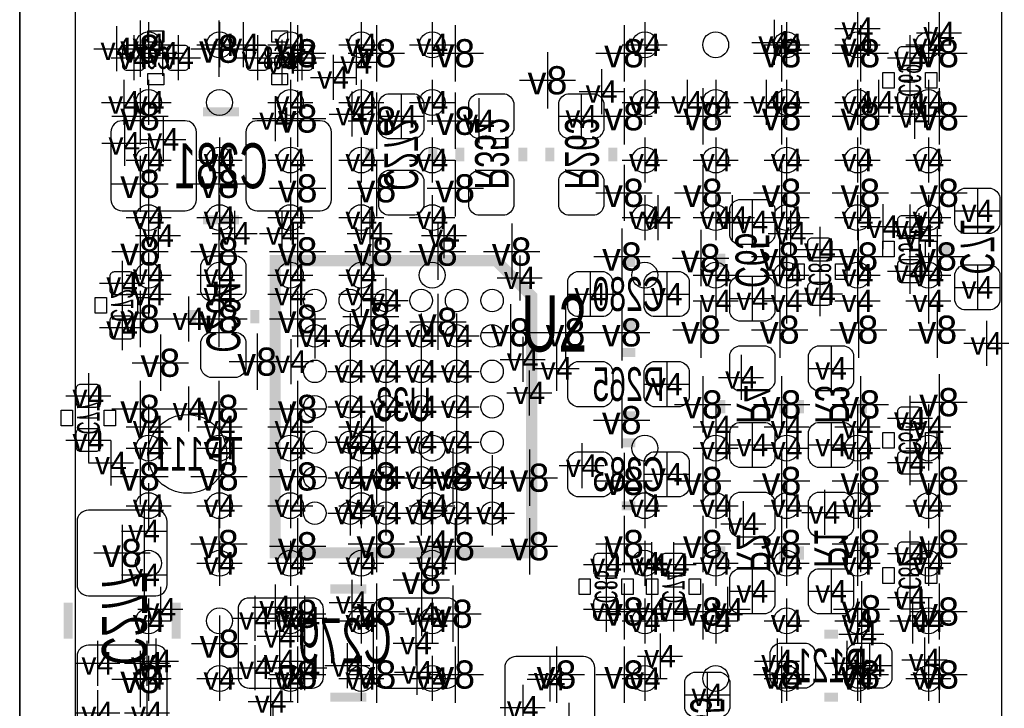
# Model space of a CAD drawing. Extents: x -64 to 356, y -42 to 255.
# Tile 6 of 31: x -2 to 10, y 6 to 14. Entities that reach past the tile are written whole.
import ezdxf
from ezdxf.enums import TextEntityAlignment as Align

# ---------------------------------------------------------------- set-up
doc = ezdxf.new("R2010")
doc.units = 0
for name, color, linetype in [('BG_OUTLINE', 7, 'CONTINUOUS'), ('BG_PANEL', 7, 'CONTINUOUS'), ('MA_NCLEGEND-1-2', 7, 'CONTINUOUS'), ('MA_NCLEGEND-14-15', 7, 'CONTINUOUS'), ('MA_NCLEGEND-15-16', 7, 'CONTINUOUS'), ('MA_NCLEGEND-2-3', 7, 'CONTINUOUS'), ('MA_NCLEGEND-3-14', 7, 'CONTINUOUS'), ('PG_SILKSCREEN_BOTTOM', 7, 'CONTINUOUS'), ('PG_SILKSCREEN_TOP', 7, 'CONTINUOUS'), ('PIN_BOTTOM', 7, 'CONTINUOUS'), ('PIN_TOP', 7, 'CONTINUOUS'), ('RD_ASSEMBLY_BOTTOM', 7, 'CONTINUOUS'), ('RD_ASSEMBLY_TOP', 7, 'CONTINUOUS')]:
    doc.layers.add(name, color=color, linetype=linetype)

# ---------------------------------------------------------------- blocks, each defined once
blk = doc.blocks.new('FIGURE_CROSS')
for points in [[(0, 0.5), (0, -0.5)], [(-0.5, 0), (0.5, 0)]]:
    blk.add_lwpolyline(points)

msp = doc.modelspace()

# ---------------------------------------------------------------- linework, layer by layer
at = {"layer": 'BG_OUTLINE'}
msp.add_lwpolyline([(-1.5875, 22.9235, -0.414205), (-0.6985, 23.8125), (48.3235, 23.8125, -0.414199), (49.2125, 22.9235), (49.2125, 20.5105), (49.2125, 1.7145), (49.2125, -0.6985, -0.414223), (48.3235, -1.5875), (-0.6985, -1.5875, -0.414228), (-1.5875, -0.6985)], format="xyb", close=True, dxfattribs=at)
at = {"layer": 'BG_PANEL'}
msp.add_lwpolyline([(-1.583182, 1.7145), (-1.583182, 20.5105)], dxfattribs=at)
at = {"layer": 'PG_SILKSCREEN_BOTTOM'}
for points in [[(-0.1397, 13.7414), (-0.1397, 13.8684), (0.0381, 13.8684), (0.0381, 13.7414)], [(1.4351, 13.8684), (1.4351, 13.7414), (1.2573, 13.7414), (1.2573, 13.8684)], [(-0.1397, 13.2588), (-0.1397, 13.3858), (0.0381, 13.3858), (0.0381, 13.2588)], [(1.4351, 13.3858), (1.4351, 13.2588), (1.2573, 13.2588), (1.2573, 13.3858)], [(8.1534, 13.3985), (8.2804, 13.3985), (8.2804, 13.2207), (8.1534, 13.2207)], [(8.636, 13.3985), (8.763, 13.3985), (8.763, 13.2207), (8.636, 13.2207)], [(8.1534, 11.4935), (8.2804, 11.4935), (8.2804, 11.3157), (8.1534, 11.3157)], [(8.636, 11.4935), (8.763, 11.4935), (8.763, 11.3157), (8.636, 11.3157)], [(7.2644, 11.0617), (7.1374, 11.0617), (7.1374, 11.2395), (7.2644, 11.2395)], [(7.747, 11.0617), (7.62, 11.0617), (7.62, 11.2395), (7.747, 11.2395)], [(-0.6096, 10.6807), (-0.7366, 10.6807), (-0.7366, 10.8585), (-0.6096, 10.8585)], [(-0.127, 10.6807), (-0.254, 10.6807), (-0.254, 10.8585), (-0.127, 10.8585)], [(-1.1176, 9.5885), (-0.9906, 9.5885), (-0.9906, 9.4107), (-1.1176, 9.4107)], [(-0.635, 9.5885), (-0.508, 9.5885), (-0.508, 9.4107), (-0.635, 9.4107)], [(8.1534, 9.3345), (8.2804, 9.3345), (8.2804, 9.1567), (8.1534, 9.1567)], [(8.636, 9.3345), (8.763, 9.3345), (8.763, 9.1567), (8.636, 9.1567)], [(8.1534, 7.8105), (8.2804, 7.8105), (8.2804, 7.6327), (8.1534, 7.6327)], [(8.636, 7.8105), (8.763, 7.8105), (8.763, 7.6327), (8.636, 7.6327)], [(4.7244, 7.6835), (4.8514, 7.6835), (4.8514, 7.5057), (4.7244, 7.5057)], [(5.207, 7.6835), (5.334, 7.6835), (5.334, 7.5057), (5.207, 7.5057)], [(5.4864, 7.6835), (5.6134, 7.6835), (5.6134, 7.5057), (5.4864, 7.5057)], [(5.969, 7.6835), (6.096, 7.6835), (6.096, 7.5057), (5.969, 7.5057)]]:
    msp.add_lwpolyline(points, close=True, dxfattribs=at)
for points in [[(-0.0508, 13.462), (-0.0508, 13.6652)], [(1.3462, 13.6652), (1.3462, 13.462)], [(8.3566, 13.3096), (8.5598, 13.3096)], [(8.3566, 11.4046), (8.5598, 11.4046)], [(7.5438, 11.1506), (7.3406, 11.1506)], [(-0.3302, 10.7696), (-0.5334, 10.7696)], [(-0.9144, 9.4996), (-0.7112, 9.4996)], [(8.3566, 9.2456), (8.5598, 9.2456)], [(8.3566, 7.7216), (8.5598, 7.7216)], [(4.9276, 7.5946), (5.1308, 7.5946)], [(5.6896, 7.5946), (5.8928, 7.5946)]]:
    msp.add_lwpolyline(points, dxfattribs=at)
for points, const_width in [([(0.4826, 12.954), (0.889, 12.954)], 0.1016), ([(2.3622, 12.3952), (2.3622, 12.5476)], 0.1016), ([(3.0734, 12.3952), (3.0734, 12.5476)], 0.1016), ([(3.3782, 12.5476), (3.3782, 12.3952)], 0.1016), ([(4.0894, 12.5476), (4.0894, 12.3952)], 0.1016), ([(4.3942, 12.5476), (4.3942, 12.3952)], 0.1016), ([(5.1054, 12.5476), (5.1054, 12.3952)], 0.1016), ([(0.4826, 11.7348), (0.889, 11.7348)], 0.1016), ([(8.8646, 11.4808), (8.8646, 11.3284)], 0.1016), ([(4.191, 7.977378), (1.2954, 7.977378), (1.2954, 11.272774), (3.79095, 11.272774), (4.191, 10.872978), (4.191, 7.977378)], 0.127), ([(6.3246, 11.3538), (6.3246, 11.2014)], 0.1016), ([(7.0358, 11.3538), (7.0358, 11.2014)], 0.1016), ([(5.207, 11.2522), (5.3594, 11.2522)], 0.1016), ([(0.3556, 10.7188), (0.3556, 10.5664)], 0.1016), ([(1.0668, 10.7188), (1.0668, 10.5664)], 0.1016), ([(5.207, 10.541), (5.3594, 10.541)], 0.1016), ([(5.3594, 10.2362), (5.207, 10.2362)], 0.1016), ([(6.3246, 9.5504), (6.3246, 9.7028)], 0.1016), ([(7.0358, 9.5504), (7.0358, 9.7028)], 0.1016), ([(7.2136, 9.5504), (7.2136, 9.7028)], 0.1016), ([(7.9248, 9.5504), (7.9248, 9.7028)], 0.1016), ([(5.3594, 9.525), (5.207, 9.525)], 0.1016), ([(5.207, 9.2202), (5.3594, 9.2202)], 0.1016), ([(5.207, 8.509), (5.3594, 8.509)], 0.1016), ([(6.3246, 7.8994), (6.3246, 8.0518)], 0.1016), ([(7.0358, 7.8994), (7.0358, 8.0518)], 0.1016), ([(7.2136, 7.8994), (7.2136, 8.0518)], 0.1016), ([(7.9248, 7.8994), (7.9248, 8.0518)], 0.1016), ([(1.9177, 7.5692), (2.3241, 7.5692)], 0.1016), ([(-1.0414, 7.0104), (-1.0414, 7.4168)], 0.1016), ([(0.1778, 7.0104), (0.1778, 7.4168)], 0.1016), ([(7.493, 7.0612), (7.6454, 7.0612)], 0.1016), ([(1.9177, 6.35), (2.3241, 6.35)], 0.1016), ([(7.493, 6.35), (7.6454, 6.35)], 0.1016)]:
    msp.add_lwpolyline(points, dxfattribs=dict(at, const_width=const_width))
at = {"layer": 'PG_SILKSCREEN_TOP'}
msp.add_lwpolyline([(9.495028, 17.61236), (-0.960628, 17.61236), (-0.960628, 2.65684), (8.860028, 2.65684), (9.495028, 3.29184), (9.495028, 17.61236)], dxfattribs=at)
at = {"layer": 'PIN_BOTTOM'}
for points in [[(-0.427736, 13.4747, 0.414214), (-0.376936, 13.4239), (-0.224536, 13.4239, 0.414214), (-0.173736, 13.4747), (-0.173736, 13.6525, 0.414214), (-0.224536, 13.7033), (-0.376936, 13.7033, 0.414214), (-0.427736, 13.6525)], [(0.072136, 13.4747, 0.414214), (0.122936, 13.4239), (0.275336, 13.4239, 0.414214), (0.326136, 13.4747), (0.326136, 13.6525, 0.414214), (0.275336, 13.7033), (0.122936, 13.7033, 0.414214), (0.072136, 13.6525)], [(1.223264, 13.6525, 0.414214), (1.172464, 13.7033), (1.020064, 13.7033, 0.414214), (0.969264, 13.6525), (0.969264, 13.4747, 0.414214), (1.020064, 13.4239), (1.172464, 13.4239, 0.414214), (1.223264, 13.4747)], [(1.723136, 13.6525, 0.414214), (1.672336, 13.7033), (1.519936, 13.7033, 0.414214), (1.469136, 13.6525), (1.469136, 13.4747, 0.414214), (1.519936, 13.4239), (1.672336, 13.4239, 0.414214), (1.723136, 13.4747)], [(8.3693, 13.686536, 0.414214), (8.3185, 13.635736), (8.3185, 13.483336, 0.414214), (8.3693, 13.432536), (8.5471, 13.432536, 0.414214), (8.5979, 13.483336), (8.5979, 13.635736, 0.414214), (8.5471, 13.686536)], [(2.4638, 12.7508), (2.4638, 13.0556, -0.294587), (2.5654, 13.1572), (2.8702, 13.1572, -0.294587), (2.9718, 13.0556), (2.9718, 12.7508, -0.294587), (2.8702, 12.6492), (2.5654, 12.6492, -0.294587)], [(3.9878, 13.0556), (3.9878, 12.7508, -0.294587), (3.8862, 12.6492), (3.5814, 12.6492, -0.294587), (3.4798, 12.7508), (3.4798, 13.0556, -0.294587), (3.5814, 13.1572), (3.8862, 13.1572, -0.294587)], [(5.0038, 13.0556), (5.0038, 12.7508, -0.294587), (4.9022, 12.6492), (4.5974, 12.6492, -0.294587), (4.4958, 12.7508), (4.4958, 13.0556, -0.294587), (4.5974, 13.1572), (4.9022, 13.1572, -0.294587)], [(8.3693, 13.186664, 0.414214), (8.3185, 13.135864), (8.3185, 12.983464, 0.414214), (8.3693, 12.932664), (8.5471, 12.932664, 0.414214), (8.5979, 12.983464), (8.5979, 13.135864, 0.414214), (8.5471, 13.186664)], [(0.4064, 11.9634), (0.4064, 12.7254, 0.414214), (0.2794, 12.8524), (-0.4318, 12.8524, 0.414214), (-0.5588, 12.7254), (-0.5588, 11.9634, 0.414214), (-0.4318, 11.8364), (0.2794, 11.8364, 0.414214)], [(1.9304, 11.9634), (1.9304, 12.7254, 0.414214), (1.8034, 12.8524), (1.0922, 12.8524, 0.414214), (0.9652, 12.7254), (0.9652, 11.9634, 0.414214), (1.0922, 11.8364), (1.8034, 11.8364, 0.414214)], [(2.4638, 11.8872), (2.4638, 12.192, -0.294587), (2.5654, 12.2936), (2.8702, 12.2936, -0.294587), (2.9718, 12.192), (2.9718, 11.8872, -0.294587), (2.8702, 11.7856), (2.5654, 11.7856, -0.294587)], [(3.9878, 12.192), (3.9878, 11.8872, -0.294587), (3.8862, 11.7856), (3.5814, 11.7856, -0.294587), (3.4798, 11.8872), (3.4798, 12.192, -0.294587), (3.5814, 12.2936), (3.8862, 12.2936, -0.294587)], [(5.0038, 12.192), (5.0038, 11.8872, -0.294587), (4.9022, 11.7856), (4.5974, 11.7856, -0.294587), (4.4958, 11.8872), (4.4958, 12.192, -0.294587), (4.5974, 12.2936), (4.9022, 12.2936, -0.294587)], [(9.4742, 11.9888), (9.4742, 11.684, -0.294587), (9.3726, 11.5824), (9.0678, 11.5824, -0.294587), (8.9662, 11.684), (8.9662, 11.9888, -0.294587), (9.0678, 12.0904), (9.3726, 12.0904, -0.294587)], [(6.9342, 11.8618), (6.9342, 11.557, -0.294587), (6.8326, 11.4554), (6.5278, 11.4554, -0.294587), (6.4262, 11.557), (6.4262, 11.8618, -0.294587), (6.5278, 11.9634), (6.8326, 11.9634, -0.294587)], [(8.3693, 11.781536, 0.414214), (8.3185, 11.730736), (8.3185, 11.578336, 0.414214), (8.3693, 11.527536), (8.5471, 11.527536, 0.414214), (8.5979, 11.578336), (8.5979, 11.730736, 0.414214), (8.5471, 11.781536)], [(7.5311, 11.273536, 0.414214), (7.5819, 11.324336), (7.5819, 11.476736, 0.414214), (7.5311, 11.527536), (7.3533, 11.527536, 0.414214), (7.3025, 11.476736), (7.3025, 11.324336, 0.414214), (7.3533, 11.273536)], [(0.9652, 11.2268), (0.9652, 10.922, -0.294587), (0.8636, 10.8204), (0.5588, 10.8204, -0.294587), (0.4572, 10.922), (0.4572, 11.2268, -0.294587), (0.5588, 11.3284), (0.8636, 11.3284, -0.294587)], [(8.3693, 11.281664, 0.414214), (8.3185, 11.230864), (8.3185, 11.078464, 0.414214), (8.3693, 11.027664), (8.5471, 11.027664, 0.414214), (8.5979, 11.078464), (8.5979, 11.230864, 0.414214), (8.5471, 11.281664)], [(9.4742, 11.1252), (9.4742, 10.8204, -0.294587), (9.3726, 10.7188), (9.0678, 10.7188, -0.294587), (8.9662, 10.8204), (8.9662, 11.1252, -0.294587), (9.0678, 11.2268), (9.3726, 11.2268, -0.294587)], [(-0.3429, 10.892536, 0.414214), (-0.2921, 10.943336), (-0.2921, 11.095736, 0.414214), (-0.3429, 11.146536), (-0.5207, 11.146536, 0.414214), (-0.5715, 11.095736), (-0.5715, 10.943336, 0.414214), (-0.5207, 10.892536)], [(4.699, 11.1506), (5.0038, 11.1506, -0.294587), (5.1054, 11.049), (5.1054, 10.7442, -0.294587), (5.0038, 10.6426), (4.699, 10.6426, -0.294587), (4.5974, 10.7442), (4.5974, 11.049, -0.294587)], [(5.5626, 11.1506), (5.8674, 11.1506, -0.294587), (5.969, 11.049), (5.969, 10.7442, -0.294587), (5.8674, 10.6426), (5.5626, 10.6426, -0.294587), (5.461, 10.7442), (5.461, 11.049, -0.294587)], [(6.9342, 10.9982), (6.9342, 10.6934, -0.294587), (6.8326, 10.5918), (6.5278, 10.5918, -0.294587), (6.4262, 10.6934), (6.4262, 10.9982, -0.294587), (6.5278, 11.0998), (6.8326, 11.0998, -0.294587)], [(7.5311, 10.773664, 0.414214), (7.5819, 10.824464), (7.5819, 10.976864, 0.414214), (7.5311, 11.027664), (7.3533, 11.027664, 0.414214), (7.3025, 10.976864), (7.3025, 10.824464, 0.414214), (7.3533, 10.773664)], [(-0.3429, 10.392664, 0.414214), (-0.2921, 10.443464), (-0.2921, 10.595864, 0.414214), (-0.3429, 10.646664), (-0.5207, 10.646664, 0.414214), (-0.5715, 10.595864), (-0.5715, 10.443464, 0.414214), (-0.5207, 10.392664)], [(0.9652, 10.3632), (0.9652, 10.0584, -0.294587), (0.8636, 9.9568), (0.5588, 9.9568, -0.294587), (0.4572, 10.0584), (0.4572, 10.3632, -0.294587), (0.5588, 10.4648), (0.8636, 10.4648, -0.294587)], [(6.4262, 9.906), (6.4262, 10.2108, -0.294587), (6.5278, 10.3124), (6.8326, 10.3124, -0.294587), (6.9342, 10.2108), (6.9342, 9.906, -0.294587), (6.8326, 9.8044), (6.5278, 9.8044, -0.294587)], [(7.3152, 9.906), (7.3152, 10.2108, -0.294587), (7.4168, 10.3124), (7.7216, 10.3124, -0.294587), (7.8232, 10.2108), (7.8232, 9.906, -0.294587), (7.7216, 9.8044), (7.4168, 9.8044, -0.294587)], [(5.0038, 9.6266), (4.699, 9.6266, -0.294587), (4.5974, 9.7282), (4.5974, 10.033, -0.294587), (4.699, 10.1346), (5.0038, 10.1346, -0.294587), (5.1054, 10.033), (5.1054, 9.7282, -0.294587)], [(5.8674, 9.6266), (5.5626, 9.6266, -0.294587), (5.461, 9.7282), (5.461, 10.033, -0.294587), (5.5626, 10.1346), (5.8674, 10.1346, -0.294587), (5.969, 10.033), (5.969, 9.7282, -0.294587)], [(-0.9017, 9.876536, 0.414214), (-0.9525, 9.825736), (-0.9525, 9.673336, 0.414214), (-0.9017, 9.622536), (-0.7239, 9.622536, 0.414214), (-0.6731, 9.673336), (-0.6731, 9.825736, 0.414214), (-0.7239, 9.876536)], [(8.3693, 9.622536, 0.414214), (8.3185, 9.571736), (8.3185, 9.419336, 0.414214), (8.3693, 9.368536), (8.5471, 9.368536, 0.414214), (8.5979, 9.419336), (8.5979, 9.571736, 0.414214), (8.5471, 9.622536)], [(6.4262, 9.0424), (6.4262, 9.3472, -0.294587), (6.5278, 9.4488), (6.8326, 9.4488, -0.294587), (6.9342, 9.3472), (6.9342, 9.0424, -0.294587), (6.8326, 8.9408), (6.5278, 8.9408, -0.294587)], [(7.3152, 9.0424), (7.3152, 9.3472, -0.294587), (7.4168, 9.4488), (7.7216, 9.4488, -0.294587), (7.8232, 9.3472), (7.8232, 9.0424, -0.294587), (7.7216, 8.9408), (7.4168, 8.9408, -0.294587)], [(-0.9017, 9.376664, 0.414214), (-0.9525, 9.325864), (-0.9525, 9.173464, 0.414214), (-0.9017, 9.122664), (-0.7239, 9.122664, 0.414214), (-0.6731, 9.173464), (-0.6731, 9.325864, 0.414214), (-0.7239, 9.376664)], [(4.699, 9.1186), (5.0038, 9.1186, -0.294587), (5.1054, 9.017), (5.1054, 8.7122, -0.294587), (5.0038, 8.6106), (4.699, 8.6106, -0.294587), (4.5974, 8.7122), (4.5974, 9.017, -0.294587)], [(5.5626, 9.1186), (5.8674, 9.1186, -0.294587), (5.969, 9.017), (5.969, 8.7122, -0.294587), (5.8674, 8.6106), (5.5626, 8.6106, -0.294587), (5.461, 8.7122), (5.461, 9.017, -0.294587)], [(8.3693, 9.122664, 0.414214), (8.3185, 9.071864), (8.3185, 8.919464, 0.414214), (8.3693, 8.868664), (8.5471, 8.868664, 0.414214), (8.5979, 8.919464), (8.5979, 9.071864, 0.414214), (8.5471, 9.122664)], [(6.4262, 8.255), (6.4262, 8.5598, -0.294587), (6.5278, 8.6614), (6.8326, 8.6614, -0.294587), (6.9342, 8.5598), (6.9342, 8.255, -0.294587), (6.8326, 8.1534), (6.5278, 8.1534, -0.294587)], [(7.3152, 8.255), (7.3152, 8.5598, -0.294587), (7.4168, 8.6614), (7.7216, 8.6614, -0.294587), (7.8232, 8.5598), (7.8232, 8.255, -0.294587), (7.7216, 8.1534), (7.4168, 8.1534, -0.294587)], [(-0.0508, 8.4582), (-0.8128, 8.4582, 0.414214), (-0.9398, 8.3312), (-0.9398, 7.62, 0.414214), (-0.8128, 7.493), (-0.0508, 7.493, 0.414214), (0.0762, 7.62), (0.0762, 8.3312, 0.414214)], [(8.3693, 8.098536, 0.414214), (8.3185, 8.047736), (8.3185, 7.895336, 0.414214), (8.3693, 7.844536), (8.5471, 7.844536, 0.414214), (8.5979, 7.895336), (8.5979, 8.047736, 0.414214), (8.5471, 8.098536)], [(4.9403, 7.971536, 0.414214), (4.8895, 7.920736), (4.8895, 7.768336, 0.414214), (4.9403, 7.717536), (5.1181, 7.717536, 0.414214), (5.1689, 7.768336), (5.1689, 7.920736, 0.414214), (5.1181, 7.971536)], [(5.7023, 7.971536, 0.414214), (5.6515, 7.920736), (5.6515, 7.768336, 0.414214), (5.7023, 7.717536), (5.8801, 7.717536, 0.414214), (5.9309, 7.768336), (5.9309, 7.920736, 0.414214), (5.8801, 7.971536)], [(6.4262, 7.3914), (6.4262, 7.6962, -0.294587), (6.5278, 7.7978), (6.8326, 7.7978, -0.294587), (6.9342, 7.6962), (6.9342, 7.3914, -0.294587), (6.8326, 7.2898), (6.5278, 7.2898, -0.294587)], [(7.3152, 7.3914), (7.3152, 7.6962, -0.294587), (7.4168, 7.7978), (7.7216, 7.7978, -0.294587), (7.8232, 7.6962), (7.8232, 7.3914, -0.294587), (7.7216, 7.2898), (7.4168, 7.2898, -0.294587)], [(8.3693, 7.598664, 0.414214), (8.3185, 7.547864), (8.3185, 7.395464, 0.414214), (8.3693, 7.344664), (8.5471, 7.344664, 0.414214), (8.5979, 7.395464), (8.5979, 7.547864, 0.414214), (8.5471, 7.598664)], [(1.8415, 6.5786), (1.8415, 7.3406, 0.414214), (1.7145, 7.4676), (1.0033, 7.4676, 0.414214), (0.8763, 7.3406), (0.8763, 6.5786, 0.414214), (1.0033, 6.4516), (1.7145, 6.4516, 0.414214)], [(3.3655, 6.5786), (3.3655, 7.3406, 0.414214), (3.2385, 7.4676), (2.5273, 7.4676, 0.414214), (2.4003, 7.3406), (2.4003, 6.5786, 0.414214), (2.5273, 6.4516), (3.2385, 6.4516, 0.414214)], [(4.9403, 7.471664, 0.414214), (4.8895, 7.420864), (4.8895, 7.268464, 0.414214), (4.9403, 7.217664), (5.1181, 7.217664, 0.414214), (5.1689, 7.268464), (5.1689, 7.420864, 0.414214), (5.1181, 7.471664)], [(5.7023, 7.471664, 0.414214), (5.6515, 7.420864), (5.6515, 7.268464, 0.414214), (5.7023, 7.217664), (5.8801, 7.217664, 0.414214), (5.9309, 7.268464), (5.9309, 7.420864, 0.414214), (5.8801, 7.471664)], [(-0.0508, 6.9342), (-0.8128, 6.9342, 0.414214), (-0.9398, 6.8072), (-0.9398, 6.096, 0.414214), (-0.8128, 5.969), (-0.0508, 5.969, 0.414214), (0.0762, 6.096), (0.0762, 6.8072, 0.414214)], [(6.985, 6.9596), (7.2898, 6.9596, -0.294587), (7.3914, 6.858), (7.3914, 6.5532, -0.294587), (7.2898, 6.4516), (6.985, 6.4516, -0.294587), (6.8834, 6.5532), (6.8834, 6.858, -0.294587)], [(7.8486, 6.9596), (8.1534, 6.9596, -0.294587), (8.255, 6.858), (8.255, 6.5532, -0.294587), (8.1534, 6.4516), (7.8486, 6.4516, -0.294587), (7.747, 6.5532), (7.747, 6.858, -0.294587)], [(4.0132, 5.842), (4.7752, 5.842, 0.414214), (4.9022, 5.969), (4.9022, 6.6802, 0.414214), (4.7752, 6.8072), (4.0132, 6.8072, 0.414214), (3.8862, 6.6802), (3.8862, 5.969, 0.414214)], [(5.9182, 6.223), (5.9182, 6.5278, -0.294587), (6.0198, 6.6294), (6.3246, 6.6294, -0.294587), (6.4262, 6.5278), (6.4262, 6.223, -0.294587), (6.3246, 6.1214), (6.0198, 6.1214, -0.294587)]]:
    msp.add_lwpolyline(points, format="xyb", close=True, dxfattribs=at)
for centre, radius in [((1.743202, 10.824972), 0.127), ((2.143252, 10.824972), 0.127), ((2.543302, 10.824972), 0.127), ((2.943098, 10.824972), 0.127), ((3.343148, 10.824972), 0.127), ((3.743198, 10.824972), 0.127), ((1.743202, 10.425176), 0.127), ((2.143252, 10.425176), 0.127), ((2.543302, 10.425176), 0.127), ((2.943098, 10.425176), 0.127), ((3.343148, 10.425176), 0.127), ((3.743198, 10.425176), 0.127), ((1.743202, 10.025126), 0.127), ((2.143252, 10.025126), 0.127), ((2.543302, 10.025126), 0.127), ((2.943098, 10.025126), 0.127), ((3.343148, 10.025126), 0.127), ((3.743198, 10.025126), 0.127), ((1.743202, 9.625076), 0.127), ((2.143252, 9.625076), 0.127), ((2.543302, 9.625076), 0.127), ((2.943098, 9.625076), 0.127), ((3.343148, 9.625076), 0.127), ((3.743198, 9.625076), 0.127), ((0.3048, 9.0932), 0.4445), ((1.743202, 9.225026), 0.127), ((2.143252, 9.225026), 0.127), ((2.543302, 9.225026), 0.127), ((2.943098, 9.225026), 0.127), ((3.343148, 9.225026), 0.127), ((3.743198, 9.225026), 0.127), ((1.743202, 8.824976), 0.127), ((2.143252, 8.824976), 0.127), ((2.543302, 8.824976), 0.127), ((2.943098, 8.824976), 0.127), ((3.343148, 8.824976), 0.127), ((3.743198, 8.824976), 0.127), ((1.743202, 8.42518), 0.127), ((2.143252, 8.42518), 0.127), ((2.543302, 8.42518), 0.127), ((2.943098, 8.42518), 0.127), ((3.343148, 8.42518), 0.127), ((3.743198, 8.42518), 0.127)]:
    msp.add_circle(centre, radius, dxfattribs=at)
at = {"layer": 'PIN_TOP'}
for centre in [(-0.132842, 13.70965), (0.667258, 13.70965), (1.467104, 13.70965), (2.267204, 13.70965), (3.067304, 13.70965), (5.467096, 13.70965), (6.267196, 13.70965), (7.067296, 13.70965), (7.867142, 13.70965), (8.667242, 13.70965), (-0.132842, 13.059664), (0.667258, 13.059664), (1.467104, 13.059664), (2.267204, 13.059664), (3.067304, 13.059664), (5.467096, 13.059664), (6.267196, 13.059664), (7.067296, 13.059664), (7.867142, 13.059664), (8.667242, 13.059664), (-0.132842, 12.409678), (0.667258, 12.409678), (1.467104, 12.409678), (2.267204, 12.409678), (3.067304, 12.409678), (5.467096, 12.409678), (6.267196, 12.409678), (7.067296, 12.409678), (7.867142, 12.409678), (8.667242, 12.409678), (-0.132842, 11.759692), (0.667258, 11.759692), (1.467104, 11.759692), (2.267204, 11.759692), (3.067304, 11.759692), (5.467096, 11.759692), (6.267196, 11.759692), (7.067296, 11.759692), (7.867142, 11.759692), (8.667242, 11.759692), (-0.132842, 11.109706), (0.667258, 11.109706), (1.467104, 11.109706), (2.267204, 11.109706), (3.067304, 11.109706), (5.467096, 11.109706), (6.267196, 11.109706), (7.067296, 11.109706), (7.867142, 11.109706), (8.667242, 11.109706), (-0.132842, 9.159494), (0.667258, 9.159494), (1.467104, 9.159494), (2.267204, 9.159494), (3.067304, 9.159494), (5.467096, 9.159494), (6.267196, 9.159494), (7.067296, 9.159494), (7.867142, 9.159494), (8.667242, 9.159494), (-0.132842, 8.509508), (0.667258, 8.509508), (1.467104, 8.509508), (2.267204, 8.509508), (3.067304, 8.509508), (5.467096, 8.509508), (6.267196, 8.509508), (7.067296, 8.509508), (7.867142, 8.509508), (8.667242, 8.509508), (-0.132842, 7.859522), (0.667258, 7.859522), (1.467104, 7.859522), (2.267204, 7.859522), (3.067304, 7.859522), (5.467096, 7.859522), (6.267196, 7.859522), (7.067296, 7.859522), (7.867142, 7.859522), (8.667242, 7.859522), (-0.132842, 7.209536), (0.667258, 7.209536), (1.467104, 7.209536), (2.267204, 7.209536), (3.067304, 7.209536), (5.467096, 7.209536), (6.267196, 7.209536), (7.067296, 7.209536), (7.867142, 7.209536), (8.667242, 7.209536), (-0.132842, 6.55955), (0.667258, 6.55955), (1.467104, 6.55955), (2.267204, 6.55955), (3.067304, 6.55955), (5.467096, 6.55955), (6.267196, 6.55955), (7.067296, 6.55955), (7.867142, 6.55955), (8.667242, 6.55955)]:
    msp.add_circle(centre, 0.14605, dxfattribs=at)

# ---------------------------------------------------------------- block references
at = {"layer": 'MA_NCLEGEND-1-2', "xscale": 0.508, "yscale": 0.508}
for p in [(-0.132842, 13.70965), (0.667258, 13.70965), (1.467104, 13.70965), (2.267204, 13.70965), (3.067304, 13.70965), (5.467096, 13.70965), (7.067296, 13.70965), (7.867142, 13.70965), (8.667242, 13.70965), (-0.132842, 13.059664), (1.467104, 13.059664), (2.267204, 13.059664), (3.067304, 13.059664), (5.467096, 13.059664), (6.267196, 13.059664), (7.067296, 13.059664), (7.867142, 13.059664), (8.667242, 13.059664), (-0.132842, 12.409678), (0.667258, 12.409678), (1.467104, 12.409678), (2.267204, 12.409678), (3.067304, 12.409678), (5.467096, 12.409678), (6.267196, 12.409678), (7.067296, 12.409678), (7.867142, 12.409678), (8.667242, 12.409678), (-0.132842, 11.759692), (0.667258, 11.759692), (1.467104, 11.759692), (2.267204, 11.759692), (3.067304, 11.759692), (5.467096, 11.759692), (6.267196, 11.759692), (7.067296, 11.759692), (7.867142, 11.759692), (8.667242, 11.759692), (-0.132842, 11.109706), (0.667258, 11.109706), (1.467104, 11.109706), (2.267204, 11.109706), (6.267196, 11.109706), (7.067296, 11.109706), (7.867142, 11.109706), (8.667242, 11.109706), (-0.132842, 9.159494), (0.667258, 9.159494), (1.467104, 9.159494), (2.267204, 9.159494), (6.267196, 9.159494), (7.067296, 9.159494), (7.867142, 9.159494), (8.667242, 9.159494), (-0.132842, 8.509508), (0.667258, 8.509508), (1.467104, 8.509508), (2.267204, 8.509508), (3.067304, 8.509508), (5.467096, 8.509508), (6.267196, 8.509508), (7.067296, 8.509508), (7.874, 8.509), (8.667242, 8.509508), (0.667258, 7.859522), (1.467104, 7.859522), (2.267204, 7.859522), (3.067304, 7.859522), (5.467096, 7.859522), (6.267196, 7.859522), (7.067296, 7.859522), (7.867142, 7.859522), (8.667242, 7.859522), (-0.132842, 7.209536), (1.467104, 7.209536), (2.267204, 7.209536), (3.067304, 7.209536), (5.467096, 7.209536), (6.267196, 7.209536), (7.067296, 7.209536), (7.867142, 7.209536), (8.667242, 7.209536), (-0.132842, 6.55955), (0.667258, 6.55955), (1.467104, 6.55955), (2.267204, 6.55955), (3.067304, 6.55955), (5.467096, 6.55955), (7.067296, 6.55955), (7.867142, 6.55955), (8.667242, 6.55955)]:
    msp.add_blockref('FIGURE_CROSS', p, dxfattribs=at)
at = {"layer": 'MA_NCLEGEND-14-15', "xscale": 0.508, "yscale": 0.508}
for p in [(-0.4953, 13.6652), (8.4582, 13.5636), (1.94945, 13.34135), (4.9784, 13.1826), (8.4582, 13.059664), (4.7498, 12.9032), (3.5941, 12.8524), (0.03175, 12.64285), (-0.4064, 12.5984), (9.2202, 11.8364), (6.6802, 11.7094), (8.4582, 11.654536), (7.4422, 11.400536), (8.4582, 11.154664), (-0.4318, 11.019536), (4.05638, 11.07948), (4.8514, 10.8966), (7.4422, 10.900664), (2.543302, 10.824972), (0.3175, 10.6172), (-0.4318, 10.519664), (2.143252, 10.425176), (2.543302, 10.425176), (2.943098, 10.425176), (3.343148, 10.425176), (9.3218, 10.341864), (1.4732, 10.1346), (4.0894, 10.16), (2.143252, 10.025126), (2.543302, 10.025126), (2.943098, 10.025126), (3.343148, 10.025126), (4.4704, 10.0584), (7.5692, 10.0584), (6.5532, 9.9568), (-0.8128, 9.749536), (0.3175, 9.6012), (2.143252, 9.625076), (2.543302, 9.625076), (8.4582, 9.495536), (2.143252, 9.225026), (7.5692, 9.1948), (-0.5588, 8.9916), (8.4582, 8.995664), (4.75488, 8.96112), (3.743198, 8.824976), (2.143252, 8.42518), (3.743198, 8.42518), (7.493, 8.4328), (6.5786, 8.3058), (-0.18415, 8.22325), (8.4582, 7.971536), (5.0292, 7.844536), (5.541264, 7.844536), (-0.18415, 7.72795), (8.4582, 7.471664), (5.0292, 7.3406), (5.541264, 7.344664), (2.9464, 7.2898), (1.3462, 7.0358), (7.9121, 7.0612), (2.8829, 6.9596), (5.6388, 6.811264), (2.8956, 6.6294), (4.3942, 6.5532), (1.2446, 6.2992), (4.0894, 6.233414), (4.6101, 6.0325)]:
    msp.add_blockref('FIGURE_CROSS', p, dxfattribs=at)
at = {"layer": 'MA_NCLEGEND-15-16', "xscale": 0.508, "yscale": 0.508}
for p in [(-0.300736, 13.5636), (0.199136, 13.5636), (1.096264, 13.5636), (1.596136, 13.5636), (8.4582, 13.5636), (8.4582, 13.059664), (2.7178, 12.9032), (4.7498, 12.9032), (3.5941, 12.8524), (0.03175, 12.64285), (-0.4064, 12.5984), (9.2202, 11.8364), (6.6802, 11.7094), (8.4582, 11.654536), (7.4422, 11.400536), (8.4582, 11.154664), (-0.4318, 11.019536), (4.05638, 11.07948), (9.2202, 10.9728), (4.8514, 10.8966), (5.715, 10.8966), (7.4422, 10.900664), (2.543302, 10.824972), (6.6802, 10.8458), (-0.4318, 10.519664), (1.743202, 10.425176), (2.143252, 10.425176), (2.543302, 10.425176), (2.943098, 10.425176), (3.343148, 10.425176), (9.3218, 10.341864), (4.0894, 10.16), (2.143252, 10.025126), (2.543302, 10.025126), (2.943098, 10.025126), (3.343148, 10.025126), (7.5692, 10.0584), (5.715, 9.8806), (6.5532, 9.9568), (-0.8128, 9.749536), (4.162044, 9.782048), (2.143252, 9.625076), (2.543302, 9.625076), (2.943098, 9.625076), (3.343148, 9.625076), (8.4582, 9.495536), (-0.8128, 9.249664), (2.143252, 9.225026), (2.543302, 9.225026), (2.943098, 9.225026), (3.343148, 9.225026), (6.6802, 9.1948), (7.5692, 9.1948), (8.4582, 8.995664), (4.75488, 8.96112), (5.715, 8.8646), (2.143252, 8.824976), (2.543302, 8.824976), (2.943098, 8.824976), (3.343148, 8.824976), (3.743198, 8.824976), (2.143252, 8.42518), (2.543302, 8.42518), (2.943098, 8.42518), (3.343148, 8.42518), (3.743198, 8.42518), (7.493, 8.4328), (6.5786, 8.3058), (-0.18415, 8.22325), (8.4582, 7.971536), (5.0292, 7.844536), (5.7912, 7.844536), (-0.18415, 7.72795), (6.6802, 7.5438), (7.5692, 7.5438), (8.4582, 7.471664), (5.0292, 7.3406), (5.7912, 7.344664), (1.0668, 7.239), (1.6256, 7.239), (2.9464, 7.2898), (2.8829, 6.9596), (5.6388, 6.811264), (-0.7112, 6.731), (-0.1524, 6.731), (1.0668, 6.6802), (1.6256, 6.6802), (8.001, 6.7056), (2.8956, 6.6294), (4.3942, 6.5532), (6.1722, 6.3754), (4.0894, 6.233414), (-0.7112, 6.1722), (-0.1524, 6.1722), (4.6101, 6.0325)]:
    msp.add_blockref('FIGURE_CROSS', p, dxfattribs=at)
at = {"layer": 'MA_NCLEGEND-2-3', "xscale": 0.508, "yscale": 0.508}
for p in [(7.867142, 13.8938), (8.7884, 13.843), (0.93345, 13.70965), (3.067304, 13.70965), (5.467096, 13.70965), (6.927342, 13.736828), (0.0254, 13.6144), (1.3716, 13.5128), (2.2098, 13.5128), (-0.410464, 13.059664), (3.067304, 13.059664), (5.467096, 13.059664), (5.9436, 13.059664), (6.836664, 13.059664), (8.1026, 13.059664), (1.2954, 12.8778), (2.159, 12.9286), (8.509, 12.9032), (-0.132842, 12.409678), (0.667258, 12.409678), (1.467104, 12.409678), (2.267204, 12.409678), (3.067304, 12.409678), (5.467096, 12.409678), (6.267196, 12.409678), (7.067296, 12.409678), (7.867142, 12.409678), (8.667242, 12.409678), (5.6134, 11.759692), (6.4516, 11.759692), (8.1534, 11.6586), (-0.0254, 11.557), (0.8382, 11.5824), (1.3716, 11.5824), (2.3622, 11.5824), (3.2004, 11.557), (7.112, 11.5824), (8.5598, 11.557), (-0.132842, 10.8966), (0.667258, 10.8966), (1.467104, 10.8966), (2.267204, 10.8966), (6.267196, 10.8204), (7.067296, 10.8204), (7.867142, 10.8204), (8.667242, 10.8204), (-0.132842, 9.398), (0.667258, 9.398), (1.467104, 9.398), (2.267204, 9.398), (6.267196, 9.398), (7.067296, 9.398), (7.867142, 9.398), (8.667242, 9.398), (-0.132842, 8.509508), (0.667258, 8.509508), (1.467104, 8.509508), (2.267204, 8.509508), (3.067304, 8.509508), (5.467096, 8.509508), (6.267196, 8.509508), (7.067296, 8.509508), (7.874, 8.509), (8.667242, 8.509508), (3.067304, 8.1026), (0.667258, 7.859522), (1.467104, 7.859522), (2.267204, 7.859522), (5.467096, 7.859522), (6.267196, 7.859522), (7.067296, 7.859522), (7.867142, 7.859522), (8.667242, 7.859522), (2.159, 7.4168), (0, 7.3406), (1.2954, 7.366), (6.4008, 7.3406), (5.467096, 7.209536), (8.487664, 7.209536), (-0.0508, 6.7564), (1.3462, 6.7564), (6.9596, 6.7564), (8.6233, 6.7691), (2.1082, 6.7056), (7.747, 6.731), (0.667258, 6.55955), (3.067304, 6.55955), (5.467096, 6.55955), (-0.0254, 6.017006), (1.27, 6.0198)]:
    msp.add_blockref('FIGURE_CROSS', p, dxfattribs=at)
at = {"layer": 'MA_NCLEGEND-3-14', "xscale": 0.635, "yscale": 0.635}
for p in [(-0.2286, 13.6652), (0.6604, 13.6652), (1.5494, 13.6144), (2.4384, 13.6144), (3.3274, 13.6144), (5.2324, 13.6144), (7.0104, 13.6144), (7.8994, 13.6144), (8.7884, 13.6144), (4.3688, 13.3096), (-0.2286, 12.9032), (1.5494, 12.8778), (2.4384, 12.8524), (3.3274, 12.8524), (5.2324, 12.9032), (6.1214, 12.9032), (7.0104, 12.9032), (7.8994, 12.9032), (8.7884, 12.9032), (-0.2286, 12.1412), (0.6604, 12.1412), (1.5494, 12.0904), (2.4384, 12.0904), (3.3274, 12.0904), (5.2324, 12.0396), (6.1214, 12.0396), (7.0104, 12.0396), (7.8994, 12.0396), (8.7884, 12.0396), (-0.2286, 11.3792), (0.6604, 11.3792), (1.5494, 11.3792), (2.399538, 11.375644), (3.131058, 11.375644), (3.96494, 11.37666), (5.20954, 11.32078), (6.09854, 11.303), (6.98754, 11.32078), (7.87654, 11.32078), (8.76554, 11.32078), (-0.2286, 10.6172), (0.6604, 10.6172), (1.5494, 10.6172), (2.3749, 10.6426), (3.13182, 10.58418), (3.9497, 10.4648), (4.572, 10.4648), (5.207, 10.4648), (6.10108, 10.49528), (6.99008, 10.49528), (7.87908, 10.49528), (8.76808, 10.49528), (1.0922, 10.1346), (0, 10.1219), (-0.2286, 9.6012), (0.6604, 9.6012), (1.5494, 9.6012), (6.1214, 9.652), (7.0104, 9.652), (7.8994, 9.652), (8.7884, 9.6774), (5.207, 9.4742), (-0.2286, 8.8392), (0.6604, 8.8392), (1.5494, 8.8392), (2.4384, 8.8392), (3.302, 8.8392), (4.1656, 8.824976), (5.2324, 8.7884), (6.1214, 8.7884), (7.0104, 8.7884), (7.8994, 8.7884), (8.7884, 8.7884), (0.6604, 8.0772), (1.5494, 8.0518), (2.4384, 8.0772), (3.3274, 8.0518), (4.1656, 8.0518), (5.2324, 8.0772), (6.1214, 8.0772), (7.0104, 8.0772), (7.8994, 8.0772), (8.7884, 8.0772), (-0.4318, 7.9756), (2.9464, 7.6708), (1.5494, 7.2898), (2.4384, 7.3152), (3.302, 7.2898), (5.2324, 7.3152), (6.1214, 7.3152), (7.9121, 7.3406), (8.7884, 7.3152), (0.667258, 6.952742), (1.5494, 6.604), (2.4384, 6.604), (3.3274, 6.604), (4.4704, 6.604), (5.2324, 6.604), (7.0104, 6.604), (7.8994, 6.604), (8.7884, 6.604), (-0.2286, 6.5532)]:
    msp.add_blockref('FIGURE_CROSS', p, dxfattribs=at)

# ---------------------------------------------------------------- texts
at = {"layer": 'MA_NCLEGEND-1-2'}
for p in [(-0.132842, 13.70965), (0.667258, 13.70965), (1.467104, 13.70965), (2.267204, 13.70965), (3.067304, 13.70965), (5.467096, 13.70965), (7.067296, 13.70965), (7.867142, 13.70965), (8.667242, 13.70965), (-0.132842, 13.059664), (1.467104, 13.059664), (2.267204, 13.059664), (3.067304, 13.059664), (5.467096, 13.059664), (6.267196, 13.059664), (7.067296, 13.059664), (7.867142, 13.059664), (8.667242, 13.059664), (-0.132842, 12.409678), (0.667258, 12.409678), (1.467104, 12.409678), (2.267204, 12.409678), (3.067304, 12.409678), (5.467096, 12.409678), (6.267196, 12.409678), (7.067296, 12.409678), (7.867142, 12.409678), (8.667242, 12.409678), (-0.132842, 11.759692), (0.667258, 11.759692), (1.467104, 11.759692), (2.267204, 11.759692), (3.067304, 11.759692), (5.467096, 11.759692), (6.267196, 11.759692), (7.067296, 11.759692), (7.867142, 11.759692), (8.667242, 11.759692), (-0.132842, 11.109706), (0.667258, 11.109706), (1.467104, 11.109706), (2.267204, 11.109706), (6.267196, 11.109706), (7.067296, 11.109706), (7.867142, 11.109706), (8.667242, 11.109706), (-0.132842, 9.159494), (0.667258, 9.159494), (1.467104, 9.159494), (2.267204, 9.159494), (6.267196, 9.159494), (7.067296, 9.159494), (7.867142, 9.159494), (8.667242, 9.159494), (-0.132842, 8.509508), (0.667258, 8.509508), (1.467104, 8.509508), (2.267204, 8.509508), (3.067304, 8.509508), (5.467096, 8.509508), (6.267196, 8.509508), (7.067296, 8.509508), (7.874, 8.509), (8.667242, 8.509508), (0.667258, 7.859522), (1.467104, 7.859522), (2.267204, 7.859522), (3.067304, 7.859522), (5.467096, 7.859522), (6.267196, 7.859522), (7.067296, 7.859522), (7.867142, 7.859522), (8.667242, 7.859522), (-0.132842, 7.209536), (1.467104, 7.209536), (2.267204, 7.209536), (3.067304, 7.209536), (5.467096, 7.209536), (6.267196, 7.209536), (7.067296, 7.209536), (7.867142, 7.209536), (8.667242, 7.209536), (-0.132842, 6.55955), (0.667258, 6.55955), (1.467104, 6.55955), (2.267204, 6.55955), (3.067304, 6.55955), (5.467096, 6.55955), (7.067296, 6.55955), (7.867142, 6.55955), (8.667242, 6.55955)]:
    msp.add_text('v4', height=0.254, dxfattribs=at).set_placement(p, align=Align.MIDDLE_CENTER)
at = {"layer": 'MA_NCLEGEND-14-15'}
for p in [(-0.4953, 13.6652), (8.4582, 13.5636), (1.94945, 13.34135), (4.9784, 13.1826), (8.4582, 13.059664), (4.7498, 12.9032), (3.5941, 12.8524), (-0.4064, 12.5984), (0.03175, 12.64285), (9.2202, 11.8364), (6.6802, 11.7094), (8.4582, 11.654536), (7.4422, 11.400536), (8.4582, 11.154664), (-0.4318, 11.019536), (4.05638, 11.07948), (4.8514, 10.8966), (7.4422, 10.900664), (2.543302, 10.824972), (0.3175, 10.6172), (-0.4318, 10.519664), (2.143252, 10.425176), (2.543302, 10.425176), (2.943098, 10.425176), (3.343148, 10.425176), (9.3218, 10.341864), (1.4732, 10.1346), (4.0894, 10.16), (2.143252, 10.025126), (2.543302, 10.025126), (2.943098, 10.025126), (3.343148, 10.025126), (4.4704, 10.0584), (7.5692, 10.0584), (6.5532, 9.9568), (-0.8128, 9.749536), (0.3175, 9.6012), (2.143252, 9.625076), (2.543302, 9.625076), (8.4582, 9.495536), (2.143252, 9.225026), (7.5692, 9.1948), (-0.5588, 8.9916), (8.4582, 8.995664), (4.75488, 8.96112), (3.743198, 8.824976), (7.493, 8.4328), (2.143252, 8.42518), (3.743198, 8.42518), (-0.18415, 8.22325), (6.5786, 8.3058), (8.4582, 7.971536), (5.0292, 7.844536), (5.541264, 7.844536), (-0.18415, 7.72795), (8.4582, 7.471664), (5.0292, 7.3406), (5.541264, 7.344664), (2.9464, 7.2898), (1.3462, 7.0358), (7.9121, 7.0612), (2.8829, 6.9596), (5.6388, 6.811264), (2.8956, 6.6294), (4.3942, 6.5532), (1.2446, 6.2992), (4.0894, 6.233414)]:
    msp.add_text('v4', height=0.254, dxfattribs=at).set_placement(p, align=Align.MIDDLE_CENTER)
at = {"layer": 'MA_NCLEGEND-15-16'}
for p in [(-0.300736, 13.5636), (0.199136, 13.5636), (1.096264, 13.5636), (1.596136, 13.5636), (8.4582, 13.5636), (8.4582, 13.059664), (2.7178, 12.9032), (4.7498, 12.9032), (3.5941, 12.8524), (-0.4064, 12.5984), (0.03175, 12.64285), (9.2202, 11.8364), (6.6802, 11.7094), (8.4582, 11.654536), (7.4422, 11.400536), (8.4582, 11.154664), (-0.4318, 11.019536), (4.05638, 11.07948), (4.8514, 10.8966), (5.715, 10.8966), (7.4422, 10.900664), (9.2202, 10.9728), (2.543302, 10.824972), (6.6802, 10.8458), (-0.4318, 10.519664), (1.743202, 10.425176), (2.143252, 10.425176), (2.543302, 10.425176), (2.943098, 10.425176), (3.343148, 10.425176), (9.3218, 10.341864), (4.0894, 10.16), (2.143252, 10.025126), (2.543302, 10.025126), (2.943098, 10.025126), (3.343148, 10.025126), (7.5692, 10.0584), (5.715, 9.8806), (6.5532, 9.9568), (4.162044, 9.782048), (-0.8128, 9.749536), (2.143252, 9.625076), (2.543302, 9.625076), (2.943098, 9.625076), (3.343148, 9.625076), (8.4582, 9.495536), (-0.8128, 9.249664), (2.143252, 9.225026), (2.543302, 9.225026), (2.943098, 9.225026), (3.343148, 9.225026), (6.6802, 9.1948), (7.5692, 9.1948), (8.4582, 8.995664), (4.75488, 8.96112), (2.143252, 8.824976), (2.543302, 8.824976), (2.943098, 8.824976), (3.343148, 8.824976), (3.743198, 8.824976), (5.715, 8.8646), (7.493, 8.4328), (2.143252, 8.42518), (2.543302, 8.42518), (2.943098, 8.42518), (3.343148, 8.42518), (3.743198, 8.42518), (-0.18415, 8.22325), (6.5786, 8.3058), (8.4582, 7.971536), (5.0292, 7.844536), (5.7912, 7.844536), (-0.18415, 7.72795), (6.6802, 7.5438), (7.5692, 7.5438), (8.4582, 7.471664), (5.0292, 7.3406), (5.7912, 7.344664), (1.0668, 7.239), (1.6256, 7.239), (2.9464, 7.2898), (2.8829, 6.9596), (5.6388, 6.811264), (-0.7112, 6.731), (-0.1524, 6.731), (1.0668, 6.6802), (1.6256, 6.6802), (8.001, 6.7056), (2.8956, 6.6294), (4.3942, 6.5532), (6.1722, 6.3754), (4.0894, 6.233414), (-0.7112, 6.1722), (-0.1524, 6.1722)]:
    msp.add_text('v4', height=0.254, dxfattribs=at).set_placement(p, align=Align.MIDDLE_CENTER)
at = {"layer": 'MA_NCLEGEND-2-3'}
for p in [(7.867142, 13.8938), (8.7884, 13.843), (0.93345, 13.70965), (3.067304, 13.70965), (5.467096, 13.70965), (6.927342, 13.736828), (0.0254, 13.6144), (1.3716, 13.5128), (2.2098, 13.5128), (-0.410464, 13.059664), (3.067304, 13.059664), (5.467096, 13.059664), (5.9436, 13.059664), (6.836664, 13.059664), (8.1026, 13.059664), (1.2954, 12.8778), (2.159, 12.9286), (8.509, 12.9032), (-0.132842, 12.409678), (0.667258, 12.409678), (1.467104, 12.409678), (2.267204, 12.409678), (3.067304, 12.409678), (5.467096, 12.409678), (6.267196, 12.409678), (7.067296, 12.409678), (7.867142, 12.409678), (8.667242, 12.409678), (5.6134, 11.759692), (6.4516, 11.759692), (8.1534, 11.6586), (-0.0254, 11.557), (0.8382, 11.5824), (1.3716, 11.5824), (2.3622, 11.5824), (3.2004, 11.557), (7.112, 11.5824), (8.5598, 11.557), (-0.132842, 10.8966), (0.667258, 10.8966), (1.467104, 10.8966), (2.267204, 10.8966), (6.267196, 10.8204), (7.067296, 10.8204), (7.867142, 10.8204), (8.667242, 10.8204), (-0.132842, 9.398), (0.667258, 9.398), (1.467104, 9.398), (2.267204, 9.398), (6.267196, 9.398), (7.067296, 9.398), (7.867142, 9.398), (8.667242, 9.398), (-0.132842, 8.509508), (0.667258, 8.509508), (1.467104, 8.509508), (2.267204, 8.509508), (3.067304, 8.509508), (5.467096, 8.509508), (6.267196, 8.509508), (7.067296, 8.509508), (7.874, 8.509), (8.667242, 8.509508), (3.067304, 8.1026), (0.667258, 7.859522), (1.467104, 7.859522), (2.267204, 7.859522), (5.467096, 7.859522), (6.267196, 7.859522), (7.067296, 7.859522), (7.867142, 7.859522), (8.667242, 7.859522), (0, 7.3406), (1.2954, 7.366), (2.159, 7.4168), (6.4008, 7.3406), (5.467096, 7.209536), (8.487664, 7.209536), (8.6233, 6.7691), (-0.0508, 6.7564), (1.3462, 6.7564), (2.1082, 6.7056), (6.9596, 6.7564), (7.747, 6.731), (0.667258, 6.55955), (3.067304, 6.55955), (5.467096, 6.55955)]:
    msp.add_text('v4', height=0.254, dxfattribs=at).set_placement(p, align=Align.MIDDLE_CENTER)
at = {"layer": 'MA_NCLEGEND-3-14'}
for p in [(-0.2286, 13.6652), (0.6604, 13.6652), (1.5494, 13.6144), (2.4384, 13.6144), (3.3274, 13.6144), (5.2324, 13.6144), (7.0104, 13.6144), (7.8994, 13.6144), (8.7884, 13.6144), (4.3688, 13.3096), (-0.2286, 12.9032), (1.5494, 12.8778), (2.4384, 12.8524), (3.3274, 12.8524), (5.2324, 12.9032), (6.1214, 12.9032), (7.0104, 12.9032), (7.8994, 12.9032), (8.7884, 12.9032), (-0.2286, 12.1412), (0.6604, 12.1412), (1.5494, 12.0904), (2.4384, 12.0904), (3.3274, 12.0904), (5.2324, 12.0396), (6.1214, 12.0396), (7.0104, 12.0396), (7.8994, 12.0396), (8.7884, 12.0396), (-0.2286, 11.3792), (0.6604, 11.3792), (1.5494, 11.3792), (2.399538, 11.375644), (3.131058, 11.375644), (3.96494, 11.37666), (5.20954, 11.32078), (6.09854, 11.303), (6.98754, 11.32078), (7.87654, 11.32078), (8.76554, 11.32078), (-0.2286, 10.6172), (0.6604, 10.6172), (1.5494, 10.6172), (2.3749, 10.6426), (3.13182, 10.58418), (3.9497, 10.4648), (4.572, 10.4648), (5.207, 10.4648), (6.10108, 10.49528), (6.99008, 10.49528), (7.87908, 10.49528), (8.76808, 10.49528), (0, 10.1219), (1.0922, 10.1346), (6.1214, 9.652), (7.0104, 9.652), (7.8994, 9.652), (8.7884, 9.6774), (-0.2286, 9.6012), (0.6604, 9.6012), (1.5494, 9.6012), (5.207, 9.4742), (-0.2286, 8.8392), (0.6604, 8.8392), (1.5494, 8.8392), (2.4384, 8.8392), (3.302, 8.8392), (4.1656, 8.824976), (5.2324, 8.7884), (6.1214, 8.7884), (7.0104, 8.7884), (7.8994, 8.7884), (8.7884, 8.7884), (0.6604, 8.0772), (2.4384, 8.0772), (5.2324, 8.0772), (6.1214, 8.0772), (7.0104, 8.0772), (7.8994, 8.0772), (8.7884, 8.0772), (-0.4318, 7.9756), (1.5494, 8.0518), (3.3274, 8.0518), (4.1656, 8.0518), (2.9464, 7.6708), (1.5494, 7.2898), (2.4384, 7.3152), (3.302, 7.2898), (5.2324, 7.3152), (6.1214, 7.3152), (7.9121, 7.3406), (8.7884, 7.3152), (0.667258, 6.952742), (-0.2286, 6.5532), (1.5494, 6.604), (2.4384, 6.604), (3.3274, 6.604), (4.4704, 6.604), (5.2324, 6.604), (7.0104, 6.604), (7.8994, 6.604), (8.7884, 6.604)]:
    msp.add_text('v8', height=0.3175, dxfattribs=at).set_placement(p, align=Align.MIDDLE_CENTER)
at = {"layer": 'RD_ASSEMBLY_BOTTOM', "text_generation_flag": 2}
for s, height, width, p in [('C67', 0.254, 0.6, (-0.0762, 13.4366)), ('C68', 0.254, 0.6, (1.3462, 13.4366)), ('C281', 0.508, 0.65, (0.6858, 12.0904)), ('C280', 0.381, 0.666667, (5.2832, 10.7061)), ('R265', 0.381, 0.666667, (5.2832, 9.6901)), ('U33', 0.381, 0.666667, (2.7432, 9.4615)), ('C283', 0.381, 0.666667, (5.2832, 8.6741)), ('C279', 0.508, 0.65, (2.0828, 6.731)), ('R121', 0.381, 0.666667, (7.5692, 6.5151))]:
    msp.add_text(s, height=height, dxfattribs=dict(at, width=width)).set_placement(p, align=Align.CENTER)
for s, height, width, p in [('C69', 0.254, 0.6, (8.3312, 13.3096)), ('C272', 0.381, 0.666667, (2.5273, 12.4714)), ('R352', 0.381, 0.666667, (3.55092, 12.4841)), ('R263', 0.381, 0.666667, (4.56692, 12.4841)), ('C71', 0.381, 0.666667, (9.0297, 11.43)), ('C65', 0.381, 0.666667, (6.4897, 11.2776)), ('C57', 0.254, 0.6, (8.3312, 11.4046)), ('C81', 0.254, 0.6, (7.3152, 11.176)), ('C284', 0.381, 0.666667, (0.5207, 10.6426)), ('C72', 0.254, 0.6, (-0.5588, 10.7696)), ('R4', 0.381, 0.666667, (6.5024, 9.652)), ('R3', 0.381, 0.666667, (7.3914, 9.652)), ('C77', 0.254, 0.6, (-0.9398, 9.4996)), ('C56', 0.254, 0.6, (8.3312, 9.271)), ('R2', 0.381, 0.666667, (6.5024, 7.9756)), ('R1', 0.381, 0.666667, (7.3787, 8.0264)), ('C82', 0.254, 0.6, (8.3312, 7.747)), ('C277', 0.508, 0.65, (-0.6604, 7.239)), ('C85', 0.254, 0.6, (4.9022, 7.5946)), ('C74', 0.254, 0.6, (5.6642, 7.5946)), ('C155', 0.381, 0.666667, (5.9817, 5.9436))]:
    msp.add_text(s, height=height, rotation=270, dxfattribs=dict(at, width=width)).set_placement(p, align=Align.CENTER)
at = {"layer": 'RD_ASSEMBLY_BOTTOM', "text_generation_flag": 2, "width": 0.666667}
msp.add_text('TP111', height=0.381, dxfattribs=at).set_placement((0.9271, 8.9027))
at = {"layer": 'RD_ASSEMBLY_TOP', "width": 0.68}
msp.add_text('U2', height=0.635, dxfattribs=at).set_placement((4.445, 10.2489), align=Align.CENTER)

doc.saveas('drawing.dxf')
